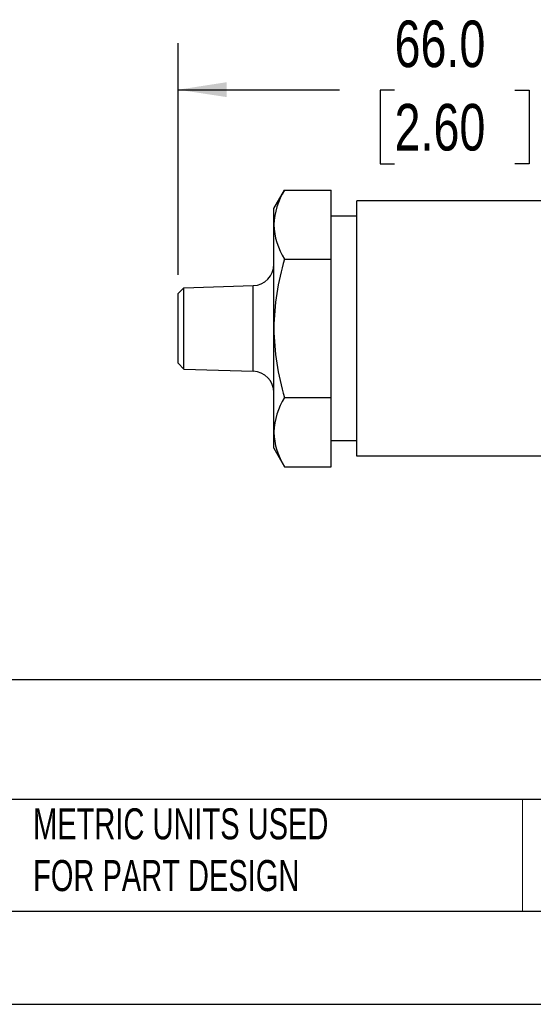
# Model space of a CAD drawing. Header units: millimetres. Extents: x 0 to 489, y 0 to 378.
# Tile 11 of 26: x 187 to 248, y 0 to 117. Entities that reach past the tile are written whole.
import ezdxf

# ---------------------------------------------------------------- set-up
doc = ezdxf.new("R2010")
doc.units = ezdxf.units.MM
doc.header["$LTSCALE"] = 1.75
doc.linetypes.add('CENTERX2', pattern=[20.32, 12.7, -2.54, 2.54, -2.54])
doc.layers.add('DIMENSIONS', color=140, linetype='Continuous', lineweight=25)
doc.layers.add('TEXT', color=140, linetype='Continuous', lineweight=25)
doc.styles.add('SLDTEXTSTYLE0', font='TXT', dxfattribs={"width": 0.7})
doc.styles.add('SLDTEXTSTYLE2', font='TXT', dxfattribs={"width": 0.75})
doc.dimstyles.new('SLDDIMSTYLE4', dxfattribs={"dimtxt": 5.55625, "dimasz": 5.7785, "dimexe": 0, "dimexo": 0.0625, "dimgap": 1.389063, "dimtad": 0, "dimtih": 1, "dimtoh": 1, "dimdec": 1, "dimrnd": 1e-09, "dimzin": 4, "dimdsep": 46, "dimtxsty": 'SLDTEXTSTYLE2', "dimsah": 1, "dimcen": 0.09, "dimadec": 0, "dimazin": 1, "dimtfac": 1, "dimtdec": 1, "dimtofl": 0, "dimtmove": 0, "dimatfit": 3, "dimfxl": 0, "dimfrac": 2, "dimtolj": 1, "dimtzin": 12, "dimarcsym": 0})

# ---------------------------------------------------------------- blocks, each defined once
blk = doc.blocks.new('_D_5')
at = {"layer": 'DIMENSIONS'}
for p, q in [((205.62, 87.02), (205.62, 114.68)), ((271.66, 92.36), (271.66, 114.68)), ((205.62, 109.12), (224.89, 109.12)), ((231.46, 109.08), (229.76, 109.08)), ((229.76, 109.08), (229.76, 100.26)), ((245.83, 109.08), (247.52, 109.08)), ((247.52, 109.08), (247.52, 100.26)), ((271.66, 109.12), (252.39, 109.12)), ((229.76, 100.26), (231.46, 100.26)), ((247.52, 100.26), (245.83, 100.26))]:
    blk.add_line(p, q, dxfattribs=at)
for points in [[(205.62, 109.12), (211.4, 108.24), (211.4, 110.01)], [(271.66, 109.12), (265.88, 110.01), (265.88, 108.24)]]:
    blk.add_solid(points, dxfattribs=at)
at = {"layer": 'DIMENSIONS', "char_height": 5.556, "attachment_point": 1, "style": 'SLDTEXTSTYLE2'}
for s, insert in [('66.0', (231.46, 117.37)), ('2.60', (231.46, 107.42))]:
    blk.add_mtext(s, dxfattribs=dict(at, insert=insert))

msp = doc.modelspace()

# ---------------------------------------------------------------- linework, layer by layer
for p, q in [((217.05, 94.93), (218.33, 97.14)), ((218.33, 97.14), (223.91, 97.14)), ((223.91, 88.89), (223.91, 97.14)), ((226.96, 65.4), (226.96, 95.88)), ((253.33, 95.88), (226.96, 95.88)), ((217.05, 93.02), (217.05, 94.93)), ((226.96, 94.04), (223.91, 94.04)), ((217.05, 80.64), (217.05, 93.02)), ((218.33, 88.89), (223.91, 88.89)), ((223.91, 72.39), (223.91, 88.89)), ((206.3, 85.5), (214.59, 85.75)), ((214.59, 75.53), (214.59, 85.75)), ((205.62, 84.8), (206.3, 85.5)), ((205.62, 76.49), (205.62, 84.8)), ((206.3, 75.79), (206.3, 85.5)), ((217.05, 68.27), (217.05, 80.64)), ((205.62, 76.49), (206.3, 75.79)), ((206.3, 75.79), (214.59, 75.53)), ((218.33, 72.39), (223.91, 72.39)), ((223.91, 64.14), (223.91, 72.39)), ((217.05, 66.35), (217.05, 68.27)), ((226.96, 67.24), (223.91, 67.24)), ((217.05, 66.35), (218.33, 64.14)), ((253.33, 65.4), (226.96, 65.4)), ((218.33, 64.14), (223.91, 64.14))]:
    msp.add_line(p, q)
at = {"color": 140, "linetype": 'Continuous', "lineweight": 18}
msp.add_line((246.75, 24.45), (246.75, 11.11), dxfattribs=at)
at = {"color": 7, "linetype": 'Continuous'}
msp.add_line((488.95, 0), (0, 0), dxfattribs=at)
for centre, radius, start, end in [((225.43, 92.68), 8.39, 147.8925, 177.7232), ((225.36, 93.33), 8.32, 182.1474, 212.2368), ((214.51, 88.29), 2.54, 271.7882, 0), ((246.81, 80.26), 29.76, 163.1451, 179.267), ((246.65, 81), 29.6, 180.6893, 196.8987), ((214.51, 72.99), 2.54, 0, 88.2118), ((225.43, 67.94), 8.39, 147.8925, 177.7232), ((225.36, 68.58), 8.32, 182.1474, 212.2368)]:
    msp.add_arc(centre, radius, start, end)
at = {"layer": 'TEXT'}
for p, q in [((477.84, 38.72), (11.11, 38.72)), ((477.84, 24.45), (11.11, 24.45)), ((11.11, 11.11), (477.84, 11.11))]:
    msp.add_line(p, q, dxfattribs=at)

# ---------------------------------------------------------------- texts
at = {"layer": 'TEXT', "linetype": 'CENTERX2', "lineweight": 18, "insert": (188.31, 23.39), "char_height": 3.7042, "attachment_point": 1, "style": 'SLDTEXTSTYLE0'}
msp.add_mtext('METRIC UNITS USED ^JFOR PART DESIGN', dxfattribs=at)

# ---------------------------------------------------------------- dimensions: what is measured, and where the dimension line sits
at = {"layer": 'DIMENSIONS'}
dim = msp.add_linear_dim(base=(271.66, 109.12), p1=(205.62, 84.8), p2=(271.66, 90.14), dimstyle='SLDDIMSTYLE4', dxfattribs=at)
dim.commit()
dim.dimension.update_dxf_attribs({"geometry": '_D_5', "text_midpoint": (238.64, 109.12), "dimtype": 160})

doc.saveas('drawing.dxf')
